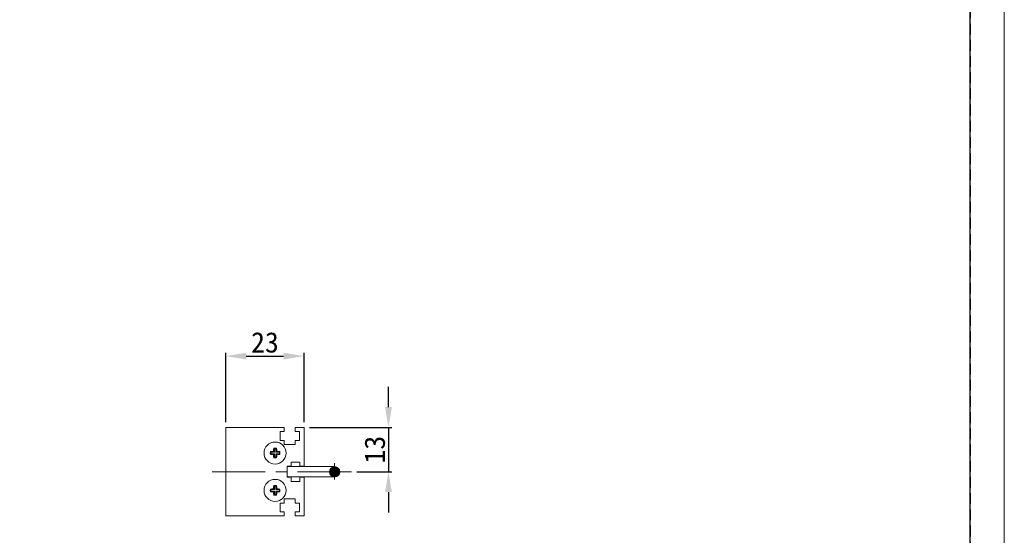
# Model space of a CAD drawing. Header units: millimetres. Extents: x -201 to 202, y 143 to 428.
# Tile 7 of 12: x 57 to 202, y 276 to 352. Entities that reach past the tile are written whole.
import ezdxf

# ---------------------------------------------------------------- set-up
doc = ezdxf.new("R2010")
doc.units = ezdxf.units.MM
doc.header["$LTSCALE"] = 0.25
doc.linetypes.add('CENTER', pattern=[50.8, 31.75, -6.35, 6.35, -6.35])
doc.linetypes.add('HIDDEN', pattern=[9.525, 6.35, -3.175])
for name, color, linetype, lineweight in [('CABLE', 7, 'Continuous', 20), ('CENTER', 1, 'CENTER', 9), ('DIMENSION', 6, 'Continuous', 9), ('MXB8146', 7, 'Continuous', 20), ('SIDE PLATE', 7, 'Continuous', 20)]:
    doc.layers.add(name, color=color, linetype=linetype, lineweight=lineweight)
doc.layers.add('EMPTY LINE', color=252, linetype='Continuous', lineweight=0, plot=False)
doc.layers.add('FORM', color=7, linetype='Continuous')
doc.styles.add('VS Standard', font='msgothic.ttc', dxfattribs={"height": 3})
doc.dimstyles.new('VS Standard x0.5', dxfattribs={"dimtxt": 3, "dimasz": 3, "dimexe": 0.5, "dimexo": 0.8, "dimgap": 0.5, "dimtad": 3, "dimlfac": 2, "dimrnd": 0.0001, "dimzin": 9, "dimdsep": 46, "dimtxsty": 'VS Standard', "dimcen": 0, "dimaunit": 1, "dimadec": 0, "dimazin": 2, "dimtfac": 1, "dimtmove": 0, "dimatfit": 3, "dimfxl": 1, "dimtolj": 1, "dimtzin": 0, "dimarcsym": 0})

# ---------------------------------------------------------------- blocks, each defined once
blk = doc.blocks.new('*D141')
at = {"layer": 'Defpoints', "color": 0}
for p in [(98.5, 302.42), (87, 291.91), (98.5, 291.91)]:
    blk.add_point(p, dxfattribs=at)
at = {"layer": 'DIMENSION', "color": 0, "lineweight": -2}
for p, q in [((87, 292.71), (87, 302.92)), ((98.5, 292.71), (98.5, 302.92)), ((90, 302.42), (95.5, 302.42))]:
    blk.add_line(p, q, dxfattribs=at)
at = {"layer": 'DIMENSION', "color": 0}
for points in [[(90, 302.92), (90, 301.92), (87, 302.42)], [(95.5, 301.92), (95.5, 302.92), (98.5, 302.42)]]:
    blk.add_solid(points, dxfattribs=at)
at = {"layer": 'DIMENSION', "color": 0, "insert": (92.75, 304.42), "char_height": 3, "attachment_point": 5, "style": 'VS Standard'}
blk.add_mtext('\\A1;23', dxfattribs=at)
blk = doc.blocks.new('*D142')
at = {"layer": 'Defpoints', "color": 0}
for p in [(98.5, 291.91), (105.47, 285.41), (110.92, 285.41)]:
    blk.add_point(p, dxfattribs=at)
at = {"layer": 'DIMENSION', "color": 0, "lineweight": -2}
for p, q in [((110.92, 294.91), (110.92, 297.91)), ((99.3, 291.91), (111.42, 291.91)), ((110.92, 291.91), (110.92, 285.41)), ((106.27, 285.41), (111.42, 285.41)), ((110.92, 282.41), (110.92, 279.41))]:
    blk.add_line(p, q, dxfattribs=at)
at = {"layer": 'DIMENSION', "color": 0}
for points in [[(110.42, 294.91), (111.42, 294.91), (110.92, 291.91)], [(111.42, 282.41), (110.42, 282.41), (110.92, 285.41)]]:
    blk.add_solid(points, dxfattribs=at)
at = {"layer": 'DIMENSION', "color": 0, "insert": (108.92, 288.66), "char_height": 3, "attachment_point": 5, "rotation": 90, "style": 'VS Standard'}
blk.add_mtext('\\A1;13', dxfattribs=at)

msp = doc.modelspace()

# ---------------------------------------------------------------- hatches: boundary and pattern name
at = {"layer": 'CABLE'}
h = msp.add_hatch(dxfattribs=at)
h.set_pattern_fill('ANSI31', color=256, scale=0.05, style=0)
h.set_pattern_definition([(45, (-357.69764, 203.53797), (-0.1122532, 0.1122532), [])])
h.paths.add_polyline_path([(103.7517, 285.4088, 1), (102.2517, 285.4088, 1)])

# ---------------------------------------------------------------- linework, layer by layer
for p, q in [((103.0017, 286.1588), (96.0017, 286.1588)), ((96.0017, 286.1588), (96.0017, 284.6588)), ((96.0017, 284.6588), (103.0017, 284.6588))]:
    msp.add_line(p, q, dxfattribs=at)
msp.add_circle((103.0017, 285.4088), 0.75, dxfattribs=at)
at = {"layer": 'CENTER'}
msp.add_line((105.4727, 285.4088), (84.9727, 285.4088), dxfattribs=at)
at = {"layer": 'CENTER', "ltscale": 0.3}
msp.add_line((103.0017, 286.6588), (103.0017, 284.1588), dxfattribs=at)
at = {"layer": 'EMPTY LINE'}
msp.add_line((201.5, 142.75), (201.5, 427.75), dxfattribs=at)
at = {"layer": 'FORM', "linetype": 'HIDDEN'}
msp.add_lwpolyline([(-196.5, 422.75), (196.5, 422.75), (196.5, 147.75), (-196.5, 147.75)], close=True, dxfattribs=at)
at = {"layer": 'FORM'}
msp.add_lwpolyline([(-196.5, 422.75), (-196.5, 147.75), (-78.5, 147.75), (-78.5, 159.75), (16.5, 159.75), (16.5, 177.25), (196.5, 177.25), (196.5, 422.75), (-196.5, 422.75)], close=True, dxfattribs=at)
at = {"layer": 'MXB8146'}
for p, q in [((93.6357, 288.2748), (93.5436, 288.3669)), ((94.1357, 288.2748), (93.6357, 288.2748)), ((93.6357, 288.2748), (93.6357, 288.0428)), ((94.1357, 288.2748), (94.0104, 288.4001)), ((94.1357, 288.7748), (94.0436, 288.8669)), ((94.1357, 288.7748), (94.1357, 288.2748)), ((94.3678, 288.7748), (94.1357, 288.7748)), ((94.3678, 288.7748), (94.4598, 288.8669)), ((94.3678, 288.2748), (94.3678, 288.7748)), ((94.3678, 288.2748), (94.4931, 288.4001)), ((94.8678, 288.2748), (94.3678, 288.2748)), ((94.8678, 288.2748), (94.9598, 288.3669)), ((94.8678, 288.0428), (94.8678, 288.2748)), ((93.6357, 288.0428), (93.5436, 287.9507)), ((93.6357, 288.0428), (94.1357, 288.0428)), ((94.1357, 288.0428), (94.0104, 287.9174)), ((94.1357, 287.5428), (94.0436, 287.4507)), ((94.1357, 288.0428), (94.1357, 287.5428)), ((94.1357, 287.5428), (94.3678, 287.5428)), ((94.3678, 288.0428), (94.4931, 287.9174)), ((94.3678, 288.0428), (94.8678, 288.0428)), ((94.3678, 287.5428), (94.3678, 288.0428)), ((94.3678, 287.5428), (94.4598, 287.4507)), ((94.8678, 288.0428), (94.9598, 287.9507)), ((93.6357, 282.7748), (93.5436, 282.8669)), ((93.6357, 282.5428), (93.5436, 282.4507)), ((94.1357, 282.7748), (93.6357, 282.7748)), ((93.6357, 282.7748), (93.6357, 282.5428)), ((93.6357, 282.5428), (94.1357, 282.5428)), ((94.1357, 282.7748), (94.0104, 282.9001)), ((94.1357, 282.5428), (94.0104, 282.4174)), ((94.1357, 283.2748), (94.0436, 283.3669)), ((94.1357, 283.2748), (94.1357, 282.7748)), ((94.3678, 283.2748), (94.1357, 283.2748)), ((94.1357, 282.5428), (94.1357, 282.0428)), ((94.3678, 283.2748), (94.4598, 283.3669)), ((94.3678, 282.7748), (94.3678, 283.2748)), ((94.3678, 282.7748), (94.4931, 282.9001)), ((94.8678, 282.7748), (94.3678, 282.7748)), ((94.3678, 282.5428), (94.4931, 282.4174)), ((94.3678, 282.5428), (94.8678, 282.5428)), ((94.3678, 282.0428), (94.3678, 282.5428)), ((94.8678, 282.7748), (94.9598, 282.8669)), ((94.8678, 282.5428), (94.8678, 282.7748)), ((94.8678, 282.5428), (94.9598, 282.4507)), ((94.1357, 282.0428), (94.0436, 281.9507)), ((94.1357, 282.0428), (94.3678, 282.0428)), ((94.3678, 282.0428), (94.4598, 281.9507))]:
    msp.add_line(p, q, dxfattribs=at)
for centre in [(94.2517, 288.1588), (94.2517, 282.6588)]:
    msp.add_circle(centre, 1.625, dxfattribs=at)
for centre, radius, start, end in [((100.4799, 288.1588), 6.9394, 178.281462, 181.718538), ((94.222, 282.1347), 6.269, 91.934483, 96.212266), ((100.2758, 288.1885), 6.269, 173.787734, 178.065517), ((94.2517, 281.9307), 6.9394, 88.281462, 91.718538), ((88.2277, 288.1885), 6.269, 1.934483, 6.212266), ((94.2815, 282.1347), 6.269, 83.787734, 88.065517), ((88.0236, 288.1588), 6.9394, 358.281462, 1.718538), ((94.222, 294.1829), 6.269, 263.787734, 268.065517), ((100.2758, 288.1291), 6.269, 181.934483, 186.212266), ((94.2517, 294.3869), 6.9394, 268.281462, 271.718538), ((88.2277, 288.1291), 6.269, 353.787734, 358.065517), ((94.2815, 294.1829), 6.269, 271.934483, 276.212266), ((100.4799, 282.6588), 6.9394, 178.281462, 181.718538), ((94.222, 276.6347), 6.269, 91.934483, 96.212266), ((94.222, 288.6829), 6.269, 263.787734, 268.065517), ((100.2758, 282.6885), 6.269, 173.787734, 178.065517), ((100.2758, 282.6291), 6.269, 181.934483, 186.212266), ((94.2517, 276.4307), 6.9394, 88.281462, 91.718538), ((88.2277, 282.6885), 6.269, 1.934483, 6.212266), ((88.2277, 282.6291), 6.269, 353.787734, 358.065517), ((94.2815, 276.6347), 6.269, 83.787734, 88.065517), ((94.2815, 288.6829), 6.269, 271.934483, 276.212266), ((88.0236, 282.6588), 6.9394, 358.281462, 1.718538), ((94.2517, 288.8869), 6.9394, 268.281462, 271.718538)]:
    msp.add_arc(centre, radius, start, end, dxfattribs=at)
at = {"layer": 'SIDE PLATE'}
for p, q in [((87.0017, 291.9088), (87.0017, 278.9088)), ((95.6017, 291.9088), (87.0017, 291.9088)), ((94.9767, 291.3088), (95.6017, 291.3088)), ((94.9767, 290.0088), (94.9767, 291.3088)), ((95.6017, 291.3088), (95.6017, 291.9088)), ((97.2017, 291.9088), (97.2017, 291.3088)), ((98.5017, 291.9088), (97.2017, 291.9088)), ((97.2017, 291.3088), (97.8267, 291.3088)), ((97.8267, 291.3088), (97.8267, 290.0088)), ((98.5017, 286.2088), (98.5017, 291.9088)), ((95.6017, 290.0088), (94.9767, 290.0088)), ((95.6017, 289.4088), (95.6017, 290.0088)), ((97.2017, 290.0088), (97.2017, 289.4088)), ((97.8267, 290.0088), (97.2017, 290.0088)), ((95.6017, 289.4088), (97.2017, 289.4088)), ((96.6017, 286.8338), (97.9017, 286.8338)), ((96.6017, 286.2088), (96.6017, 286.8338)), ((97.9017, 286.8338), (97.9017, 286.2088)), ((96.0017, 286.2088), (96.6017, 286.2088)), ((96.0017, 284.6088), (96.0017, 286.2088)), ((97.9017, 286.2088), (98.5017, 286.2088)), ((96.6017, 284.6088), (96.0017, 284.6088)), ((96.6017, 283.9838), (96.6017, 284.6088)), ((97.9017, 283.9838), (96.6017, 283.9838)), ((97.9017, 284.6088), (97.9017, 283.9838)), ((98.5017, 284.6088), (97.9017, 284.6088)), ((98.5017, 278.9088), (98.5017, 284.6088)), ((95.6017, 281.4088), (97.2017, 281.4088)), ((95.6017, 280.8088), (95.6017, 281.4088)), ((97.2017, 281.4088), (97.2017, 280.8088)), ((94.9767, 280.8088), (95.6017, 280.8088)), ((94.9767, 279.5088), (94.9767, 280.8088)), ((95.6017, 279.5088), (94.9767, 279.5088)), ((95.6017, 278.9088), (95.6017, 279.5088)), ((97.2017, 280.8088), (97.8267, 280.8088)), ((97.8267, 279.5088), (97.2017, 279.5088)), ((97.2017, 279.5088), (97.2017, 278.9088)), ((97.8267, 280.8088), (97.8267, 279.5088)), ((87.0017, 278.9088), (95.6017, 278.9088)), ((97.2017, 278.9088), (98.5017, 278.9088))]:
    msp.add_line(p, q, dxfattribs=at)

# ---------------------------------------------------------------- dimensions: what is measured, and where the dimension line sits
at = {"layer": 'DIMENSION'}
dim = msp.add_linear_dim(base=(98.5017, 302.4219), p1=(87.0017, 291.9088), p2=(98.5017, 291.9088), dimstyle='VS Standard x0.5', dxfattribs=at)
dim.commit()
dim.dimension.update_dxf_attribs({"geometry": '*D141', "text_midpoint": (92.7517, 304.4225)})
dim = msp.add_linear_dim(base=(110.918, 285.4088), p1=(98.5017, 291.9088), p2=(105.4727, 285.4088), angle=90, dimstyle='VS Standard x0.5', dxfattribs=at)
dim.commit()
dim.dimension.update_dxf_attribs({"geometry": '*D142', "text_midpoint": (108.9174, 288.6588)})

doc.saveas('drawing.dxf')
